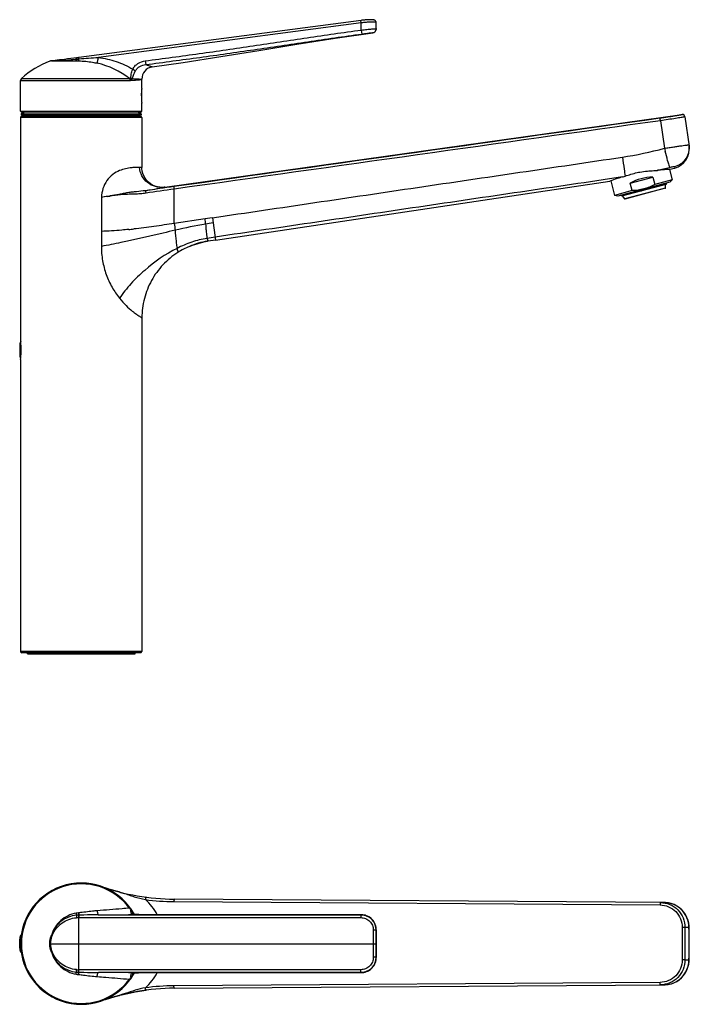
# Model space of a CAD drawing. Header units: millimetres. Extents: x 200 to 737, y 223 to 739.
# Tile 15 of 15: x 469 to 737, y 346 to 739. Entities that reach past the tile are written whole.
import ezdxf

# ---------------------------------------------------------------- set-up
doc = ezdxf.new("R2010")
doc.units = ezdxf.units.MM
doc.header["$LTSCALE"] = 65.395
doc.linetypes.add('CENTER', pattern=[0.6, 0.375, -0.075, 0.075, -0.075])
doc.layers.get('0').update_dxf_attribs({"linetype": 'CONTINUOUS'})
for name, color, linetype in [('ACHSEN', 7, 'CONTINUOUS'), ('FLAECHEN', 7, 'CONTINUOUS'), ('KOSMETISCHE-SKIZZEN', 7, 'CONTINUOUS')]:
    doc.layers.add(name, color=color, linetype=linetype)

msp = doc.modelspace()

# ---------------------------------------------------------------- linework, layer by layer
at = {"color": 9, "linetype": 'CONTINUOUS'}
for p, q in [((605.43, 738.16), (500.39, 724.33)), ((605.43, 738.16), (605.3, 739.13)), ((605.43, 735.3), (605.43, 738.16)), ((605.43, 735.3), (605.65, 733.69)), ((610.06, 734.25), (610.06, 734.23)), ((610.06, 734.25), (610.06, 734.23)), ((480.99, 722.86), (480.98, 722.85)), ((480.99, 722.86), (480.98, 722.85)), ((481.56, 722.92), (480.99, 722.86)), ((481.04, 722.86), (480.99, 722.86)), ((481.56, 722.92), (481.41, 722.9)), ((481.74, 722.93), (481.56, 722.92)), ((492.49, 723.74), (492.42, 724.26)), ((492.44, 722.93), (492.58, 722.93)), ((492.64, 723.76), (492.57, 724.28)), ((519.15, 722.96), (519.35, 721.48)), ((469.31, 715.14), (513.07, 715.14)), ((469.64, 715.88), (512.81, 715.88)), ((517.62, 708.98), (517.62, 710.05)), ((517.72, 706.53), (517.72, 711.43)), ((469.31, 702.88), (517.81, 702.88)), ((517.06, 701.6), (470.07, 701.6)), ((733.71, 701.5), (733.71, 701.46)), ((517.81, 700.28), (469.31, 700.28)), ((725.03, 699.03), (726.59, 687.98)), ((517.81, 680.36), (516.81, 680.36)), ((730.7, 680.59), (730.8, 680.11)), ((730.8, 680.11), (730.8, 680.11)), ((726.69, 673.61), (721.91, 672.33)), ((727.43, 673.81), (726.81, 673.64)), ((526.93, 672.44), (526.74, 672.4)), ((526.93, 672.44), (526.74, 672.4)), ((530.75, 657.96), (530.75, 671.68)), ((711.33, 669.49), (709.57, 669.02)), ((727.01, 672.11), (710.74, 667.75)), ((717.33, 671.1), (711.43, 669.52)), ((721.84, 672.31), (717.36, 671.11)), ((501.59, 668.35), (501.59, 648.77)), ((543.09, 659.79), (530.75, 657.96)), ((545.94, 660.21), (543.09, 659.79)), ((545.95, 660.21), (547.2, 651.29)), ((544.22, 650.88), (544.23, 650.85)), ((544.22, 650.88), (544.23, 650.85)), ((469.33, 610.57), (469.33, 604.09)), ((517.81, 486.78), (469.31, 486.78)), ((530.61, 386.74), (724.89, 385.38)), ((492.58, 382.24), (492.44, 382.22)), ((512.81, 384.11), (513.07, 384.3)), ((492.43, 380.3), (492.57, 380.3)), ((492.64, 381.31), (492.49, 381.3)), ((492.57, 380.3), (605.3, 380.3)), ((500.39, 381.42), (605.43, 381.42)), ((514.13, 381.53), (514.18, 381.53)), ((526.8, 381.49), (519.15, 381.49)), ((519.15, 381.49), (519.16, 381.49)), ((605.43, 381.47), (605.43, 381.42)), ((605.43, 381.47), (605.43, 381.47)), ((611.45, 375.39), (611.45, 375.39)), ((736.43, 376.34), (734.84, 376.35)), ((736.43, 376.34), (736.5, 376.49)), ((469.33, 373.14), (469.33, 370.31)), ((469.33, 369.49), (469.33, 366.66)), ((480.98, 369.9), (611.41, 369.9)), ((611.45, 364.4), (611.45, 364.4)), ((734.84, 363.44), (736.43, 363.45)), ((736.43, 363.45), (736.5, 363.31)), ((492.57, 359.49), (492.43, 359.49)), ((492.49, 358.49), (492.64, 358.49)), ((605.3, 359.49), (492.57, 359.49)), ((605.43, 358.38), (500.39, 358.38)), ((605.43, 358.33), (605.43, 358.38)), ((492.44, 357.58), (492.58, 357.56)), ((512.81, 355.69), (513.07, 355.49)), ((514.13, 358.27), (514.18, 358.27)), ((519.15, 358.31), (526.8, 358.31)), ((519.15, 358.31), (519.16, 358.31)), ((724.89, 354.41), (530.61, 353.05)), ((605.43, 358.33), (605.43, 358.33)), ((519.47, 351.3), (519.47, 351.3))]:
    msp.add_line(p, q, dxfattribs=at)
at = {"color": 7, "linetype": 'CONTINUOUS'}
for p, q in [((611.45, 735.86), (611.41, 738.34)), ((611.43, 735.58), (611.45, 735.84)), ((481.44, 722.94), (481.22, 722.91)), ((481.25, 722.92), (481.22, 722.91)), ((481.35, 722.93), (481.32, 722.92)), ((481.97, 722.99), (481.44, 722.94)), ((481.97, 722.99), (482.41, 723.04)), ((492.51, 724.28), (491.62, 724.16)), ((491.97, 724.21), (491.62, 724.16)), ((492.24, 724.24), (491.97, 724.21)), ((469.31, 702.88), (469.31, 715.14)), ((469.61, 702.58), (517.51, 702.58)), ((470.06, 700.98), (470.07, 701.08)), ((470.06, 700.98), (470.26, 700.78)), ((470.06, 700.98), (517.06, 700.98)), ((470.26, 701.28), (470.07, 701.08)), ((470.07, 701.08), (517.06, 701.08)), ((516.9, 701.28), (470.23, 701.28)), ((516.86, 701.28), (517.06, 701.08)), ((517.06, 700.98), (516.86, 700.78)), ((517.06, 700.98), (517.06, 701.08)), ((517.31, 700.78), (469.81, 700.78)), ((734.84, 700.61), (736.49, 688.9)), ((728.65, 679.57), (729.78, 675.35)), ((705.17, 674.94), (706.72, 669.17)), ((728.81, 674.39), (708.04, 668.82)), ((709.64, 668.94), (727.37, 673.69)), ((712.91, 674.06), (721.97, 676.49)), ((713.72, 671.05), (712.91, 674.06)), ((721.97, 676.49), (722.78, 673.48)), ((729.78, 675.35), (722.78, 673.48)), ((726.69, 673.61), (726.64, 673.8)), ((726.76, 673.84), (726.81, 673.64)), ((727.01, 672.11), (727.08, 673.61)), ((727.43, 673.81), (727.38, 674)), ((728.81, 674.39), (729.78, 675.35)), ((713.72, 671.05), (706.72, 669.17)), ((726.93, 672.02), (710.85, 667.71)), ((711.33, 669.49), (711.28, 669.69)), ((711.38, 669.72), (711.43, 669.52)), ((714.94, 670.67), (714.99, 670.48)), ((717.33, 671.1), (717.27, 671.29)), ((717.31, 671.3), (717.36, 671.11)), ((721.84, 672.31), (721.79, 672.51)), ((721.85, 672.52), (721.91, 672.33)), ((724, 672.89), (723.94, 673.08)), ((708.04, 668.82), (706.72, 669.17)), ((709.52, 669.01), (709.47, 669.2)), ((709.51, 669.22), (709.57, 669.02)), ((710.74, 667.75), (709.92, 669.01)), ((710.07, 669.36), (710.12, 669.17)), ((544.23, 650.85), (544.04, 650.82)), ((547.2, 651.29), (544.23, 650.85)), ((517.31, 486.28), (469.81, 486.28)), ((726.59, 386.34), (530.75, 387.71)), ((611.45, 375.39), (611.44, 375.78)), ((611.45, 364.4), (611.45, 375.39)), ((605.43, 358.33), (605.8, 358.34)), ((607.21, 358.6), (607.89, 358.86)), ((610.15, 360.63), (610.56, 361.23)), ((513.25, 355.73), (513.26, 355.75)), ((514.18, 358.27), (514.19, 358.27)), ((512.14, 350.01), (515.08, 350.6)), ((515.08, 350.6), (517.73, 351.05)), ((517.73, 351.05), (519.47, 351.3)), ((530.75, 352.09), (726.59, 353.46)), ((503.2, 347.56), (505.38, 348.25)), ((505.38, 348.25), (508.92, 349.24)), ((508.92, 349.24), (512.14, 350.01))]:
    msp.add_line(p, q, dxfattribs=at)
for points in [[(611.41, 738.34), (611.38, 738.54), (611.31, 738.74), (611.2, 738.92), (611.07, 739.07), (610.93, 739.18), (610.78, 739.25), (610.66, 739.3), (610.55, 739.34), (610.44, 739.36), (610.34, 739.38), (610.22, 739.39), (610.11, 739.4), (609.98, 739.41), (609.83, 739.42), (609.68, 739.42), (609.52, 739.43), (609.34, 739.43), (609.15, 739.43), (608.94, 739.42), (608.72, 739.42), (608.48, 739.41), (608.23, 739.4), (607.97, 739.38), (607.69, 739.37), (607.4, 739.34), (607.09, 739.32), (606.77, 739.29), (606.45, 739.26), (606.11, 739.22), (605.76, 739.18), (605.4, 739.14), (492.57, 724.28)], [(610.06, 734.23), (610.29, 734.27), (610.53, 734.36), (610.76, 734.5), (610.96, 734.66), (611.13, 734.86), (611.27, 735.08), (611.37, 735.32), (611.43, 735.58)], [(491.62, 724.16), (490.62, 724.03), (489.34, 723.87), (488.1, 723.71), (486.93, 723.57), (485.82, 723.43), (484.81, 723.31), (483.9, 723.2), (483.09, 723.11), (482.41, 723.04)], [(736.5, 376.49), (736.49, 376.88), (736.35, 378.09), (736.06, 379.28), (735.62, 380.42), (735.05, 381.51), (734.35, 382.52), (733.54, 383.44), (732.61, 384.25), (731.6, 384.95), (730.51, 385.5), (729.37, 385.92), (728.19, 386.2), (727, 386.33), (726.59, 386.34)], [(519.16, 381.49), (518.56, 381.49), (517.83, 381.49), (517.15, 381.49), (516.51, 381.5), (515.93, 381.5), (515.42, 381.51), (514.97, 381.51), (514.59, 381.52), (514.29, 381.53), (514.18, 381.53)], [(605.43, 381.47), (592.96, 381.47), (579.5, 381.47), (565.37, 381.48), (550.56, 381.48), (535.06, 381.49), (519.16, 381.49)], [(607.91, 380.93), (607.24, 381.19), (606.54, 381.36), (605.83, 381.46), (605.43, 381.47)], [(610.57, 378.55), (610.16, 379.15), (609.68, 379.7), (609.14, 380.18), (608.55, 380.59), (607.91, 380.93)], [(611.44, 375.78), (611.35, 376.51), (611.17, 377.22), (610.91, 377.91), (610.57, 378.55)], [(736.5, 363.31), (736.53, 365.1), (736.56, 367.49), (736.56, 369.87), (736.56, 372.26), (736.53, 374.65), (736.5, 376.49)], [(610.56, 361.23), (610.9, 361.87), (611.16, 362.55), (611.34, 363.26), (611.44, 363.99), (611.45, 364.41)], [(726.59, 353.46), (726.93, 353.46), (728.12, 353.59), (729.3, 353.85), (730.44, 354.26), (731.53, 354.81), (732.55, 355.5), (733.48, 356.3), (734.31, 357.22), (735.02, 358.22), (735.59, 359.31), (736.04, 360.45), (736.33, 361.64), (736.48, 362.85), (736.5, 363.31)], [(605.8, 358.34), (606.51, 358.43), (607.21, 358.6)], [(607.89, 358.86), (608.53, 359.19), (609.12, 359.6), (609.66, 360.08), (610.15, 360.63)], [(514.18, 358.27), (514.27, 358.27), (514.58, 358.28), (514.95, 358.28), (515.4, 358.29), (515.91, 358.3), (516.49, 358.3), (517.12, 358.31), (517.81, 358.31), (518.54, 358.31), (519.16, 358.31)], [(519.16, 358.31), (535.03, 358.31), (550.53, 358.32), (565.35, 358.32), (579.47, 358.32), (592.93, 358.33), (605.43, 358.33)]]:
    msp.add_lwpolyline(points, dxfattribs=at)
at = {"color": 9, "linetype": 'CONTINUOUS'}
for centre, radius, start, end in [((609.85, 735.83), 1.6, 277.6334, 340.0028), ((482.05, 722.15), 0.842, 95.8401, 111.8874), ((480.82, 757.61), 34.69, 271.52, 272.1712), ((482.67, 679.49), 43.45, 90.7214, 91.2231), ((483.18, 643.65), 79.3, 90.6401, 90.7653), ((480.38, 769.81), 46.89, 272.1444, 272.368), ((471.45, 943.82), 221.08, 275.2341, 275.4611), ((492.76, 690.4), 32.43, 51.7936, 77.2284), ((513.07, 716.61), 1.47, 269.9649, 276.7681), ((733.85, 700.47), 1, 7.9846, 98.0202), ((687.69, 832.24), 149.41, 278.5164, 285.0915), ((-174.55, 444.04), 933.57, 14.83181, 15.07868), ((688.31, 830.28), 155.23, 283.2398, 285.0414), ((898.79, -1943), 2641.45, 98.01226, 98.26233), ((430.21, 1184.09), 520.72, 279.8395, 280.6832), ((896.09, -1895.27), 2592.82, 98.10011, 98.35215), ((453.48, 978.48), 313.84, 279.3019, 279.4689), ((340.51, 643.54), 203.24, 3.9898, 4.5853), ((491.38, 866.58), 212.12, 275.7229, 276.2624), ((578.91, 433.92), 220.86, 98.2994, 99.1326), ((493.56, 369.9), 23.93, 36.4453, 323.5545), ((502.82, 369.82), 24.13, 28.9441, 47.272), ((531.25, 477.64), 90.9, 262.3798, 269.5956), ((503.99, 376.58), 11.6, 38.3552, 40.5152), ((504.79, 377.2), 10.59, 36.2315, 38.3748), ((495.53, 370.4), 22.2, 30.8278, 34.3259), ((492.69, 370.48), 10.82, 91.0578, 95.6837), ((492.42, 370.1), 10.2, 89.947, 94.4043), ((-139.93, 369.9), 632.59, 359.99969, 0.94221), ((494.15, 1962.55), 1581.14, 270.22634, 270.7242), ((515.55, 426.64), 45.13, 268.1925, 268.742), ((495.55, 370.42), 22.17, 30.0752, 30.8274), ((605.43, 375.52), 5.95, 89.7816, 90.031), ((605.43, 375.51), 5.96, 87.7856, 89.7812), ((605.42, 375.45), 6.01, 69.9042, 87.7267), ((605.4, 375.44), 6.03, 27.3979, 69.788), ((605.4, 375.43), 5.99, 31.7511, 67.0193), ((605.34, 375.4), 6.11, 359.9469, 2.889), ((4326.06, 369.9), 3592.36, 179.89684, 180.10316), ((4320.01, 369.9), 3585.17, 179.89684, 180.10316), ((726.39, 376.31), 10.03, 0.2002, 1.0148), ((386.36, 369.9), 350.13, 358.9454, 1.0546), ((491.19, 394.54), 23.01, 245.755, 246.6396), ((491.18, 345.27), 23.01, 113.3598, 114.2448), ((-139.93, 369.9), 632.59, 359.05779, 0.00031), ((605.34, 364.4), 6.11, 356.5922, 0.0528), ((726.4, 363.49), 10.03, 358.9857, 359.8004), ((492.69, 369.31), 10.81, 264.3157, 268.9447), ((492.41, 369.69), 10.2, 265.6017, 270.06), ((492.89, -1373.96), 1732.36, 89.29752, 89.75192), ((605.42, 364.35), 6.02, 272.3493, 290.728), ((605.4, 364.36), 6.04, 290.8464, 332.2736), ((605.4, 364.36), 5.99, 292.9903, 328.2361), ((504.05, 363.18), 11.53, 319.473, 321.5817), ((504.68, 362.67), 10.72, 321.5833, 323.7704), ((501.69, 364.08), 14.26, 324.2601, 325.02), ((495.53, 369.39), 22.19, 325.6747, 329.1907), ((515.2, 325.36), 32.93, 91.518, 91.8652), ((515.66, 308.49), 49.8, 91.2634, 91.5313), ((517.06, 356.74), 3.05, 149.7373, 152.0159), ((495.53, 369.4), 22.2, 329.1904, 329.9448), ((502.82, 369.98), 24.13, 312.7273, 331.0566), ((605.43, 364.28), 5.95, 269.969, 270.2764), ((605.43, 364.29), 5.96, 270.2769, 272.2854), ((531.25, 262.15), 90.9, 90.4044, 97.6202)]:
    msp.add_arc(centre, radius, start, end, dxfattribs=at)
at = {"color": 7, "linetype": 'CONTINUOUS'}
for centre, radius, start, end in [((481.33, 721.93), 0.99, 96.0968, 110.6394), ((522.56, 715.85), 4.75, 97.5912, 182.8231), ((470.31, 715.14), 1, 132.5685, 180), ((516.11, 715.53), 1.7, 0, 2.8231), ((469.61, 702.88), 0.3, 180, 270), ((470.23, 701.48), 0.2, 141.5514, 270), ((493.56, 682.95), 30, 139.1254, 141.5514), ((493.56, 682.95), 30, 38.4486, 40.9052), ((516.9, 701.48), 0.2, 270, 38.4486), ((517.51, 702.88), 0.3, 270, 360), ((733.85, 700.51), 1, 8, 98), ((469.81, 700.28), 0.5, 90, 180), ((517.31, 700.28), 0.5, 0, 90), ((728.56, 687.79), 8, 286.2224, 8), ((734.25, 578.74), 100.98, 95.3282, 95.9009), ((734.89, 571.85), 107.9, 94.5434, 95.3288), ((735.44, 565.14), 114.63, 94.4175, 94.5516), ((736.22, 554.71), 125.08, 93.3224, 94.4044), ((726.68, 618.47), 60.46, 108.3157, 111.1441), ((725.99, 620.48), 58.33, 108.0754, 108.2931), ((725.86, 620.88), 57.91, 106.0837, 108.0765), ((721.66, 672.26), 0.195, 9.1765, 15.0005), ((726.91, 672.12), 0.1, 285, 357.0956), ((709.62, 669.04), 0.101, 195.0039, 197.7687), ((709.62, 669.04), 0.103, 197.7852, 206.1619), ((709.66, 669.05), 0.1, 195, 285), ((710.82, 667.81), 0.1, 212.9044, 285), ((548.87, 620.04), 31.16, 98.9183, 112.872), ((548.81, 620.17), 31.01, 112.8702, 122.4523), ((471.96, 609.13), 3, 151.3146, 180), ((471.96, 605.53), 3, 180, 208.6854), ((469.81, 486.78), 0.5, 180, 270), ((517.31, 486.78), 0.5, 270, 360), ((493.56, 369.9), 24.25, 28.6361, 331.3691), ((531.38, 477.71), 90, 250.6693, 269.6), ((505.48, 378.57), 9.45, 27.4538, 30.2561), ((605.35, 375.39), 6.06, 0.0567, 31.7766), ((469.77, 372.9), 0.5, 111.7097, 151.3146), ((469.77, 366.9), 0.5, 208.6854, 248.2903), ((605.35, 364.4), 6.06, 328.2114, 359.943), ((531.38, 262.09), 90, 90.4, 109.3307), ((531.64, 261.36), 90.77, 108.2559, 109.3293)]:
    msp.add_arc(centre, radius, start, end, dxfattribs=at)
msp.add_ellipse((719.08, 669.15), major_axis=(11.53, 3.09), ratio=0.57735, start_param=1.16697, end_param=1.974622, dxfattribs=at)
at = {"color": 9, "linetype": 'CONTINUOUS'}
for points, knots in [([(611.24, 738.4), (611.13, 738.42), (610.88, 738.44), (610.17, 738.46), (608.99, 738.44), (607.31, 738.35), (606.08, 738.23), (605.43, 738.16)], [0, 0, 0, 0, 0.054007, 0.133902, 0.362842, 0.662536, 1, 1, 1, 1]), ([(611.41, 738.33), (611.41, 738.35), (611.33, 738.38), (611.28, 738.39), (611.24, 738.4)], [0, 0, 0, 0, 0.30353, 1, 1, 1, 1]), ([(519.15, 722.96), (526.35, 723.9), (540.75, 725.83), (562.31, 728.96), (583.86, 732.22), (598.23, 734.31), (605.43, 735.3)], [0, 0, 0, 0, 0.25, 0.5, 0.75, 1, 1, 1, 1]), ([(519.35, 721.48), (526.55, 722.43), (540.95, 724.33), (562.52, 727.41), (584.07, 730.63), (598.45, 732.71), (605.65, 733.69)], [0, 0, 0, 0, 0.250003, 0.5, 0.749999, 1, 1, 1, 1]), ([(605.43, 735.3), (605.82, 735.34), (606.59, 735.42), (607.71, 735.53), (608.73, 735.62), (609.52, 735.7), (610.07, 735.75), (610.42, 735.78), (610.72, 735.8), (610.98, 735.83), (611.15, 735.84), (611.27, 735.85), (611.33, 735.85), (611.38, 735.86), (611.42, 735.86), (611.43, 735.86), (611.45, 735.86), (611.45, 735.86)], [0, 0, 0, 0, 0.195582, 0.383586, 0.556695, 0.70825, 0.774075, 0.832412, 0.88272, 0.924513, 0.957387, 0.970384, 0.98105, 0.989359, 0.995294, 0.99884, 1, 1, 1, 1]), ([(605.65, 733.69), (605.93, 733.73), (606.5, 733.81), (607.32, 733.92), (608.07, 734.01), (608.65, 734.09), (609.05, 734.14), (609.31, 734.17), (609.53, 734.19), (609.72, 734.21), (609.86, 734.23), (609.96, 734.24), (610.01, 734.24), (610.04, 734.25), (610.05, 734.25), (610.06, 734.25), (610.06, 734.25)], [0, 0, 0, 0, 0.195939, 0.384177, 0.557383, 0.708912, 0.774677, 0.832934, 0.883147, 0.924839, 0.957605, 0.981167, 0.989433, 0.995331, 0.998847, 1, 1, 1, 1]), ([(482.29, 722.94), (483.54, 722.96), (486.61, 722.95), (489.68, 722.95), (491.5, 722.94)], [0, 0, 0, 0, 0.40533, 1, 1, 1, 1]), ([(482.32, 722.95), (483.6, 723.01), (486.7, 723.22), (489.8, 723.49), (491.62, 723.66)], [0, 0, 0, 0, 0.412773, 1, 1, 1, 1]), ([(491.5, 722.94), (491.55, 723.03), (491.6, 723.27), (491.62, 723.51), (491.62, 723.66)], [0, 0, 0, 0, 0.403478, 1, 1, 1, 1]), ([(491.62, 723.66), (491.61, 723.73), (491.61, 723.85), (491.6, 724.01), (491.61, 724.09), (491.61, 724.16), (491.62, 724.16)], [0, 0, 0, 0, 0.407548, 0.722432, 0.922334, 1, 1, 1, 1]), ([(492.44, 722.93), (492.47, 723.04), (492.5, 723.31), (492.5, 723.58), (492.49, 723.74)], [0, 0, 0, 0, 0.396708, 1, 1, 1, 1]), ([(492.58, 722.93), (492.61, 723.04), (492.64, 723.32), (492.64, 723.59), (492.64, 723.76)], [0, 0, 0, 0, 0.396624, 1, 1, 1, 1]), ([(492.58, 722.93), (494.43, 722.92), (496.9, 722.65), (499.32, 722.16), (499.92, 722.02)], [0, 0, 0, 0, 0.749268, 1, 1, 1, 1]), ([(499.92, 722.02), (499.97, 722.14), (500.06, 722.44), (500.23, 723.21), (500.33, 723.86), (500.39, 724.33)], [0, 0, 0, 0, 0.161766, 0.396151, 1, 1, 1, 1]), ([(500.39, 724.33), (502.81, 724.03), (507.59, 722.95), (512.05, 720.87), (514.13, 719.61)], [0, 0, 0, 0, 0.500045, 1, 1, 1, 1]), ([(514.13, 719.61), (514.36, 720.08), (514.97, 720.95), (516.59, 722.28), (518.12, 722.82), (519.15, 722.96)], [0, 0, 0, 0, 0.250536, 0.501248, 1, 1, 1, 1]), ([(515.26, 719.04), (515.45, 719.4), (515.97, 720.07), (517.31, 721.04), (518.53, 721.4), (519.35, 721.48)], [0, 0, 0, 0, 0.251045, 0.501726, 1, 1, 1, 1]), ([(519.35, 721.48), (519.73, 721.36), (520.25, 721.19), (520.9, 720.95), (521.26, 720.82), (521.54, 720.71), (521.73, 720.64), (521.83, 720.6), (521.88, 720.57), (521.91, 720.57), (521.93, 720.56), (521.93, 720.56)], [0, 0, 0, 0, 0.435938, 0.608176, 0.749277, 0.859037, 0.937377, 0.96478, 0.984348, 0.996086, 1, 1, 1, 1]), ([(513.33, 715.94), (513.36, 716.05), (513.4, 716.31), (513.43, 716.71), (513.47, 717.15), (513.55, 717.79), (513.74, 718.63), (513.98, 719.29), (514.13, 719.61)], [0, 0, 0, 0, 0.093452, 0.201273, 0.318876, 0.444276, 0.713833, 1, 1, 1, 1]), ([(513.86, 715.87), (513.97, 716.07), (514.16, 716.53), (514.46, 717.29), (514.82, 718.15), (515.1, 718.74), (515.26, 719.04)], [0, 0, 0, 0, 0.197406, 0.434419, 0.705405, 1, 1, 1, 1]), ([(514.13, 719.61), (514.24, 719.56), (514.62, 719.37), (515, 719.18), (515.26, 719.04)], [0, 0, 0, 0, 0.292616, 1, 1, 1, 1]), ([(512.81, 715.88), (512.86, 715.87), (513.03, 715.86), (513.21, 715.89), (513.33, 715.94)], [0, 0, 0, 0, 0.257095, 1, 1, 1, 1]), ([(512.81, 715.88), (512.85, 715.83), (513.01, 715.61), (513.07, 715.34), (513.07, 715.14)], [0, 0, 0, 0, 0.240106, 1, 1, 1, 1]), ([(513.33, 715.94), (513.34, 715.88), (513.38, 715.62), (513.33, 715.34), (513.25, 715.15)], [0, 0, 0, 0, 0.230785, 1, 1, 1, 1]), ([(513.25, 715.15), (513.32, 715.17), (513.62, 715.32), (513.78, 715.64), (513.86, 715.87)], [0, 0, 0, 0, 0.23588, 1, 1, 1, 1]), ([(513.25, 715.15), (513.59, 715.18), (514.25, 715.23), (515.16, 715.3), (515.95, 715.37), (516.52, 715.42), (516.9, 715.45), (517.14, 715.47), (517.34, 715.49), (517.51, 715.5), (517.64, 715.52), (517.72, 715.52), (517.77, 715.53), (517.79, 715.53), (517.8, 715.53), (517.81, 715.53), (517.81, 715.53)], [0, 0, 0, 0, 0.228237, 0.42905, 0.601172, 0.743519, 0.803238, 0.855188, 0.899289, 0.935467, 0.963665, 0.983838, 0.990904, 0.995954, 0.998986, 1, 1, 1, 1]), ([(513.86, 715.87), (513.82, 715.87), (513.65, 715.91), (513.47, 715.93), (513.33, 715.94)], [0, 0, 0, 0, 0.22366, 1, 1, 1, 1]), ([(513.86, 715.87), (514.17, 715.85), (514.74, 715.82), (515.54, 715.78), (516.22, 715.73), (516.71, 715.7), (517.04, 715.67), (517.24, 715.66), (517.41, 715.65), (517.55, 715.64), (517.66, 715.63), (517.73, 715.62), (517.77, 715.62), (517.8, 715.62), (517.8, 715.62), (517.81, 715.61), (517.81, 715.62)], [0, 0, 0, 0, 0.232013, 0.434715, 0.607056, 0.748425, 0.80738, 0.858489, 0.901735, 0.937115, 0.96463, 0.984282, 0.99116, 0.996072, 0.999019, 1, 1, 1, 1]), ([(733.71, 701.46), (733.71, 701.45), (733.69, 701.45), (733.67, 701.44), (733.61, 701.42), (733.5, 701.4), (733.31, 701.36), (733.02, 701.3), (732.65, 701.24), (732.21, 701.16), (731.7, 701.07), (730.89, 700.93), (729.74, 700.74), (728.24, 700.51), (726.6, 700.26), (725.47, 700.1), (724.89, 700.02)], [0, 0, 0, 0, 0.001376, 0.00505, 0.011087, 0.019487, 0.043325, 0.076348, 0.118237, 0.168605, 0.22696, 0.292756, 0.444089, 0.616867, 0.804533, 1, 1, 1, 1]), ([(725.03, 699.03), (725.02, 699.15), (724.98, 699.38), (724.94, 699.69), (724.9, 699.89), (724.9, 699.99), (724.89, 700.02)], [0, 0, 0, 0, 0.37514, 0.696401, 0.914981, 1, 1, 1, 1]), ([(734.57, 700.54), (734.15, 700.45), (732.99, 700.25), (729.82, 699.72), (727.06, 699.31), (725.03, 699.03)], [0, 0, 0, 0, 0.134281, 0.363676, 1, 1, 1, 1]), ([(734.84, 700.61), (734.84, 700.6), (734.81, 700.6), (734.77, 700.58), (734.68, 700.56), (734.61, 700.55), (734.57, 700.54)], [0, 0, 0, 0, 0.067469, 0.255965, 0.566986, 1, 1, 1, 1]), ([(726.59, 687.98), (727.23, 688.08), (728.48, 688.29), (730.3, 688.57), (731.97, 688.82), (733.44, 689.03), (734.52, 689.17), (735.23, 689.25), (735.64, 689.3), (735.96, 689.33), (736.21, 689.35), (736.33, 689.34), (736.42, 689.34), (736.43, 689.32)], [0, 0, 0, 0, 0.195303, 0.382942, 0.555654, 0.706965, 0.831058, 0.881382, 0.923237, 0.956237, 0.980092, 0.99462, 1, 1, 1, 1]), ([(736.43, 689.32), (736.56, 688.39), (736.48, 686.46), (735.35, 683.8), (733.36, 681.7), (731.61, 680.85), (730.7, 680.59)], [0, 0, 0, 0, 0.249109, 0.49867, 0.748988, 1, 1, 1, 1]), ([(545.94, 660.21), (559.6, 662.23), (586.91, 666.27), (627.88, 672.35), (668.85, 678.4), (696.16, 682.42), (709.81, 684.47)], [0, 0, 0, 0, 0.25, 0.5, 0.75, 1, 1, 1, 1]), ([(709.81, 684.47), (710.05, 682.88), (710.42, 680.35), (710.8, 677.81), (710.92, 676.86)], [0, 0, 0, 0, 0.626856, 1, 1, 1, 1]), ([(727.92, 683.02), (728.07, 682.44), (728.3, 681.56), (728.53, 680.68), (728.6, 680.37)], [0, 0, 0, 0, 0.652794, 1, 1, 1, 1]), ([(516.81, 680.36), (516.38, 680.37), (515.35, 680.33), (512.68, 680.17), (509.42, 679.49), (506.03, 677.63), (503.68, 675.16), (502.03, 671.96), (501.7, 669.56), (501.59, 668.35)], [0, 0, 0, 0, 0.059615, 0.142177, 0.369764, 0.512088, 0.668716, 0.832967, 1, 1, 1, 1]), ([(526.74, 672.4), (525.57, 672.24), (523.14, 672.41), (519.94, 674.1), (517.63, 676.88), (516.92, 679.2), (516.81, 680.36)], [0, 0, 0, 0, 0.250747, 0.501068, 0.750941, 1, 1, 1, 1]), ([(728.6, 680.37), (728.87, 680.45), (729.37, 680.56), (730.01, 680.66), (730.43, 680.68), (730.64, 680.65), (730.7, 680.61), (730.7, 680.59)], [0, 0, 0, 0, 0.391156, 0.708642, 0.912778, 0.969077, 1, 1, 1, 1]), ([(709.82, 676.52), (696.26, 674.48), (669.12, 670.51), (628.42, 664.51), (587.73, 658.47), (560.6, 654.47), (547.03, 652.47)], [0, 0, 0, 0, 0.25, 0.499999, 0.75, 1, 1, 1, 1]), ([(519.47, 670.05), (518.71, 669.94), (517.2, 669.77), (514.92, 669.65), (512.65, 669.6), (509.66, 669.46), (505.97, 669.01), (503.04, 668.58), (501.59, 668.35)], [0, 0, 0, 0, 0.12736, 0.254197, 0.380435, 0.505984, 0.754758, 1, 1, 1, 1]), ([(519.2, 671.04), (518.01, 670.86), (516.22, 670.7), (513.85, 670.48), (512.1, 670.23), (510.36, 669.89), (508.04, 669.42), (506.28, 669.12), (505.11, 668.92)], [0, 0, 0, 0, 0.252918, 0.376915, 0.500383, 0.624643, 0.749835, 1, 1, 1, 1]), ([(519.47, 670.05), (519.45, 670.17), (519.41, 670.4), (519.34, 670.72), (519.28, 670.9), (519.23, 671.03), (519.19, 671.04)], [0, 0, 0, 0, 0.366505, 0.683046, 0.902518, 1, 1, 1, 1]), ([(530.75, 671.68), (530.74, 671.8), (530.7, 672.03), (530.66, 672.34), (530.63, 672.54), (530.62, 672.64), (530.61, 672.67)], [0, 0, 0, 0, 0.374546, 0.695485, 0.914238, 1, 1, 1, 1]), ([(530.75, 657.96), (528.05, 657.52), (522.64, 656.72), (517.22, 656.03), (514.52, 655.73)], [0, 0, 0, 0, 0.502163, 1, 1, 1, 1]), ([(512.53, 655.52), (511.61, 655.43), (507.97, 655.09), (504.32, 654.87), (501.59, 654.77)], [0, 0, 0, 0, 0.253248, 1, 1, 1, 1]), ([(531.06, 655.23), (529.46, 654.85), (523.14, 653.36), (516.81, 651.88), (512.05, 650.86)], [0, 0, 0, 0, 0.251884, 1, 1, 1, 1]), ([(512.05, 650.86), (511.17, 650.67), (507.7, 649.93), (504.21, 649.23), (501.59, 648.77)], [0, 0, 0, 0, 0.252967, 1, 1, 1, 1]), ([(543.86, 651.98), (543.89, 651.84), (543.98, 651.46), (544.12, 651.1), (544.22, 650.88)], [0, 0, 0, 0, 0.382378, 1, 1, 1, 1]), ([(501.59, 648.77), (501.59, 646.86), (501.92, 643.03), (503.39, 637.51), (505.7, 632.43), (507.76, 629.39), (508.87, 628)], [0, 0, 0, 0, 0.256143, 0.510978, 0.761385, 1, 1, 1, 1]), ([(531.84, 647.97), (527.19, 645.64), (520.72, 641.14), (513.39, 633.99), (510.22, 630.06), (508.87, 628)], [0, 0, 0, 0, 0.509169, 0.758782, 1, 1, 1, 1]), ([(531.84, 647.97), (531.89, 647.7), (531.98, 647.28), (532.12, 646.76), (532.2, 646.52), (532.2, 646.36), (532.17, 646.34)], [0, 0, 0, 0, 0.493207, 0.779409, 0.931921, 1, 1, 1, 1]), ([(508.87, 628), (509.69, 626.98), (511.3, 625.17), (513.11, 623.56), (513.97, 622.86)], [0, 0, 0, 0, 0.540916, 1, 1, 1, 1]), ([(513.97, 622.86), (514.25, 622.64), (514.78, 622.23), (515.54, 621.67), (516.2, 621.22), (516.75, 620.85), (517.15, 620.6), (517.4, 620.44), (517.55, 620.35), (517.65, 620.28), (517.74, 620.23), (517.78, 620.22), (517.81, 620.18), (517.81, 620.19)], [0, 0, 0, 0, 0.227972, 0.428855, 0.601136, 0.743674, 0.855486, 0.899644, 0.935851, 0.964035, 0.984149, 0.996148, 1, 1, 1, 1]), ([(501.59, 392.78), (503.04, 392.28), (505.22, 391.57), (508.16, 390.74), (510.36, 390.12), (512.54, 389.42), (515.44, 388.42), (517.68, 387.81), (519.2, 387.54)], [0, 0, 0, 0, 0.249803, 0.374402, 0.498633, 0.623182, 0.748736, 1, 1, 1, 1]), ([(519.47, 388.5), (519.44, 388.5), (519.38, 388.38), (519.32, 388.21), (519.25, 387.9), (519.21, 387.67), (519.2, 387.54)], [0, 0, 0, 0, 0.091461, 0.307042, 0.625541, 1, 1, 1, 1]), ([(530.75, 387.71), (530.72, 387.71), (530.68, 387.58), (530.65, 387.41), (530.62, 387.09), (530.61, 386.87), (530.61, 386.74)], [0, 0, 0, 0, 0.090776, 0.305736, 0.624159, 1, 1, 1, 1]), ([(725.03, 386.35), (725, 386.35), (724.96, 386.22), (724.93, 386.05), (724.9, 385.74), (724.89, 385.51), (724.89, 385.38)], [0, 0, 0, 0, 0.090786, 0.305851, 0.624329, 1, 1, 1, 1]), ([(725.03, 386.35), (726.32, 386.34), (728.91, 385.81), (732.17, 383.58), (734.34, 380.26), (734.84, 377.65), (734.84, 376.35)], [0, 0, 0, 0, 0.248997, 0.498386, 0.748718, 1, 1, 1, 1]), ([(736.43, 376.49), (736.4, 377.77), (735.86, 380.35), (733.67, 383.61), (730.43, 385.8), (727.86, 386.33), (726.59, 386.34)], [0, 0, 0, 0, 0.251402, 0.502166, 0.751654, 1, 1, 1, 1]), ([(491.5, 382.09), (490.39, 381.88), (488.21, 381.18), (485.34, 379.28), (483.09, 376.69), (482.09, 374.63), (481.74, 373.55)], [0, 0, 0, 0, 0.250089, 0.500089, 0.750048, 1, 1, 1, 1]), ([(491.5, 382.09), (491.52, 382), (491.57, 381.73), (491.61, 381.45), (491.62, 381.25)], [0, 0, 0, 0, 0.303281, 1, 1, 1, 1]), ([(492.44, 382.22), (492.46, 382.04), (492.49, 381.74), (492.5, 381.43), (492.49, 381.3)], [0, 0, 0, 0, 0.58151, 1, 1, 1, 1]), ([(499.92, 383.05), (499.32, 383), (496.86, 382.77), (494.42, 382.43), (492.58, 382.24)], [0, 0, 0, 0, 0.247344, 1, 1, 1, 1]), ([(492.58, 382.24), (492.6, 382.06), (492.63, 381.75), (492.64, 381.44), (492.64, 381.31)], [0, 0, 0, 0, 0.582635, 1, 1, 1, 1]), ([(512.81, 384.11), (511.83, 384.03), (507.53, 383.66), (503.24, 383.29), (499.92, 383.05)], [0, 0, 0, 0, 0.22876, 1, 1, 1, 1]), ([(499.92, 383.05), (499.96, 382.83), (500.03, 382.44), (500.15, 381.93), (500.25, 381.61), (500.33, 381.46), (500.37, 381.42), (500.39, 381.42)], [0, 0, 0, 0, 0.387015, 0.696613, 0.903706, 0.964762, 1, 1, 1, 1]), ([(514.01, 381.55), (513.95, 381.56), (513.83, 381.61), (513.63, 381.81), (513.48, 382.2), (513.41, 382.78), (513.38, 383.22), (513.33, 383.46)], [0, 0, 0, 0, 0.088376, 0.176822, 0.383726, 0.653714, 1, 1, 1, 1]), ([(514.33, 381.7), (514.29, 381.79), (514.11, 382.18), (513.97, 382.6), (513.86, 382.92)], [0, 0, 0, 0, 0.225724, 1, 1, 1, 1]), ([(724.89, 385.38), (726.04, 385.38), (728.38, 384.89), (731.31, 382.88), (733.26, 379.89), (733.71, 377.53), (733.71, 376.37)], [0, 0, 0, 0, 0.248999, 0.49837, 0.748695, 1, 1, 1, 1]), ([(491.62, 381.25), (490.53, 381.14), (488.36, 380.62), (485.45, 378.98), (483.12, 376.59), (482.09, 374.6), (481.74, 373.55)], [0, 0, 0, 0, 0.249685, 0.499599, 0.749753, 1, 1, 1, 1]), ([(482.06, 373.41), (482.47, 374.36), (483.55, 376.15), (485.82, 378.29), (488.58, 379.75), (490.61, 380.19), (491.63, 380.27)], [0, 0, 0, 0, 0.250796, 0.501052, 0.750743, 1, 1, 1, 1]), ([(491.62, 381.25), (491.6, 381.12), (491.6, 380.79), (491.62, 380.46), (491.63, 380.27)], [0, 0, 0, 0, 0.424792, 1, 1, 1, 1]), ([(492.49, 381.3), (492.46, 381.17), (492.43, 380.83), (492.42, 380.5), (492.43, 380.3)], [0, 0, 0, 0, 0.420755, 1, 1, 1, 1]), ([(492.64, 381.31), (492.6, 381.17), (492.58, 380.83), (492.57, 380.5), (492.57, 380.3)], [0, 0, 0, 0, 0.419956, 1, 1, 1, 1]), ([(500.39, 381.42), (498.45, 381.42), (495.87, 381.37), (493.28, 381.32), (492.64, 381.31)], [0, 0, 0, 0, 0.750307, 1, 1, 1, 1]), ([(519.15, 381.49), (518.71, 381.49), (517.18, 381.49), (515.65, 381.5), (514.56, 381.52)], [0, 0, 0, 0, 0.288429, 1, 1, 1, 1]), ([(605.43, 381.47), (600.32, 381.47), (579.89, 381.47), (559.46, 381.48), (544.14, 381.48)], [0, 0, 0, 0, 0.250134, 1, 1, 1, 1]), ([(605.43, 381.42), (605.41, 381.42), (605.39, 381.38), (605.37, 381.32), (605.35, 381.21), (605.32, 381), (605.3, 380.7), (605.3, 380.44), (605.3, 380.3)], [0, 0, 0, 0, 0.032542, 0.096248, 0.192818, 0.318766, 0.637841, 1, 1, 1, 1]), ([(605.3, 380.3), (605.95, 380.3), (607.25, 380.05), (608.91, 378.95), (610.02, 377.29), (610.29, 375.98), (610.29, 375.34)], [0, 0, 0, 0, 0.249175, 0.499389, 0.749806, 1, 1, 1, 1]), ([(611.41, 375.4), (611.4, 375.39), (611.36, 375.38), (611.3, 375.37), (611.19, 375.36), (611.05, 375.35), (610.88, 375.34), (610.63, 375.34), (610.42, 375.33), (610.29, 375.34)], [0, 0, 0, 0, 0.025721, 0.087253, 0.18359, 0.310446, 0.462531, 0.633332, 1, 1, 1, 1]), ([(734.84, 376.35), (734.71, 376.37), (734.33, 376.36), (733.96, 376.37), (733.71, 376.37)], [0, 0, 0, 0, 0.343921, 1, 1, 1, 1]), ([(480.98, 369.9), (480.98, 370.21), (481.04, 371.46), (481.37, 372.69), (481.74, 373.55)], [0, 0, 0, 0, 0.250696, 1, 1, 1, 1]), ([(481.33, 369.9), (481.33, 370.2), (481.39, 371.4), (481.71, 372.58), (482.06, 373.41)], [0, 0, 0, 0, 0.250688, 1, 1, 1, 1]), ([(481.74, 366.25), (481.37, 367.1), (481.04, 368.34), (480.98, 369.59), (480.98, 369.9)], [0, 0, 0, 0, 0.749268, 1, 1, 1, 1]), ([(482.06, 366.39), (481.71, 367.21), (481.39, 368.4), (481.33, 369.6), (481.33, 369.9)], [0, 0, 0, 0, 0.74927, 1, 1, 1, 1]), ([(481.74, 366.25), (482.09, 365.2), (483.12, 363.21), (485.45, 360.82), (488.36, 359.17), (490.53, 358.65), (491.62, 358.55)], [0, 0, 0, 0, 0.250246, 0.5004, 0.750315, 1, 1, 1, 1]), ([(481.74, 366.25), (482.09, 365.17), (483.09, 363.1), (485.34, 360.52), (488.21, 358.62), (490.39, 357.92), (491.5, 357.71)], [0, 0, 0, 0, 0.249951, 0.49991, 0.749911, 1, 1, 1, 1]), ([(491.63, 359.52), (490.61, 359.6), (488.58, 360.05), (485.82, 361.51), (483.55, 363.65), (482.47, 365.44), (482.06, 366.39)], [0, 0, 0, 0, 0.249359, 0.499077, 0.749292, 1, 1, 1, 1]), ([(610.29, 364.46), (610.29, 363.81), (610.02, 362.5), (608.91, 360.85), (607.25, 359.75), (605.95, 359.49), (605.3, 359.49)], [0, 0, 0, 0, 0.250216, 0.500676, 0.750842, 1, 1, 1, 1]), ([(611.41, 364.4), (611.4, 364.41), (611.36, 364.41), (611.3, 364.43), (611.19, 364.44), (611.05, 364.45), (610.88, 364.45), (610.63, 364.46), (610.42, 364.46), (610.29, 364.46)], [0, 0, 0, 0, 0.025711, 0.08724, 0.183577, 0.310435, 0.462522, 0.633326, 1, 1, 1, 1]), ([(733.71, 363.43), (733.71, 362.26), (733.26, 359.91), (731.31, 356.92), (728.38, 354.9), (726.04, 354.42), (724.89, 354.41)], [0, 0, 0, 0, 0.25151, 0.50193, 0.751182, 1, 1, 1, 1]), ([(734.84, 363.44), (734.84, 362.15), (734.34, 359.54), (732.17, 356.22), (728.91, 353.99), (726.32, 353.45), (725.03, 353.44)], [0, 0, 0, 0, 0.251487, 0.501913, 0.751183, 1, 1, 1, 1]), ([(726.59, 353.46), (727.86, 353.46), (730.43, 353.99), (733.67, 356.19), (735.86, 359.45), (736.4, 362.03), (736.43, 363.31)], [0, 0, 0, 0, 0.248375, 0.497919, 0.748637, 1, 1, 1, 1]), ([(734.84, 363.44), (734.71, 363.43), (734.33, 363.44), (733.96, 363.43), (733.71, 363.43)], [0, 0, 0, 0, 0.343922, 1, 1, 1, 1]), ([(491.5, 357.71), (491.52, 357.79), (491.57, 358.07), (491.61, 358.35), (491.62, 358.55)], [0, 0, 0, 0, 0.303281, 1, 1, 1, 1]), ([(491.62, 358.55), (491.6, 358.68), (491.6, 359.01), (491.62, 359.34), (491.63, 359.52)], [0, 0, 0, 0, 0.424791, 1, 1, 1, 1]), ([(492.49, 358.49), (492.46, 358.63), (492.43, 358.97), (492.42, 359.3), (492.43, 359.49)], [0, 0, 0, 0, 0.420755, 1, 1, 1, 1]), ([(492.44, 357.58), (492.46, 357.75), (492.49, 358.06), (492.5, 358.37), (492.49, 358.49)], [0, 0, 0, 0, 0.581505, 1, 1, 1, 1]), ([(492.64, 358.49), (492.6, 358.63), (492.57, 358.96), (492.57, 359.3), (492.57, 359.49)], [0, 0, 0, 0, 0.419965, 1, 1, 1, 1]), ([(492.58, 357.56), (492.6, 357.74), (492.63, 358.05), (492.64, 358.36), (492.64, 358.49)], [0, 0, 0, 0, 0.582612, 1, 1, 1, 1]), ([(492.64, 358.49), (493.28, 358.48), (495.87, 358.43), (498.45, 358.38), (500.39, 358.38)], [0, 0, 0, 0, 0.249693, 1, 1, 1, 1]), ([(499.92, 356.75), (499.96, 356.97), (500.03, 357.36), (500.15, 357.86), (500.25, 358.18), (500.33, 358.33), (500.37, 358.38), (500.39, 358.38)], [0, 0, 0, 0, 0.387018, 0.696618, 0.903711, 0.964766, 1, 1, 1, 1]), ([(605.43, 358.38), (605.41, 358.38), (605.39, 358.42), (605.37, 358.48), (605.35, 358.59), (605.32, 358.79), (605.3, 359.1), (605.3, 359.36), (605.3, 359.49)], [0, 0, 0, 0, 0.032542, 0.096249, 0.192819, 0.318766, 0.637842, 1, 1, 1, 1]), ([(492.58, 357.56), (493.2, 357.5), (495.64, 357.21), (498.09, 356.89), (499.92, 356.75)], [0, 0, 0, 0, 0.252143, 1, 1, 1, 1]), ([(499.92, 356.75), (501.08, 356.67), (505.37, 356.33), (509.67, 355.95), (512.81, 355.69)], [0, 0, 0, 0, 0.268254, 1, 1, 1, 1]), ([(513.33, 356.34), (513.35, 356.23), (513.38, 356.02), (513.3, 355.81), (513.25, 355.73)], [0, 0, 0, 0, 0.53078, 1, 1, 1, 1]), ([(513.33, 356.34), (513.38, 356.6), (513.42, 357.06), (513.49, 357.67), (513.67, 358.07), (513.92, 358.24), (514.06, 358.26), (514.13, 358.27)], [0, 0, 0, 0, 0.34927, 0.616286, 0.816772, 0.905464, 1, 1, 1, 1]), ([(513.49, 356.09), (513.57, 356.21), (513.72, 356.47), (513.82, 356.74), (513.86, 356.88)], [0, 0, 0, 0, 0.516554, 1, 1, 1, 1]), ([(513.86, 356.88), (513.9, 357), (514.05, 357.44), (514.21, 357.87), (514.37, 358.17)], [0, 0, 0, 0, 0.276311, 1, 1, 1, 1]), ([(514.56, 358.28), (514.87, 358.28), (516.4, 358.31), (517.93, 358.31), (519.15, 358.31)], [0, 0, 0, 0, 0.198483, 1, 1, 1, 1]), ([(544.12, 358.31), (549.23, 358.31), (569.67, 358.32), (590.1, 358.33), (605.43, 358.33)], [0, 0, 0, 0, 0.250062, 1, 1, 1, 1]), ([(725.03, 353.44), (725, 353.44), (724.96, 353.57), (724.93, 353.75), (724.9, 354.06), (724.89, 354.29), (724.89, 354.41)], [0, 0, 0, 0, 0.090786, 0.30585, 0.624328, 1, 1, 1, 1]), ([(519.2, 352.25), (517.82, 352.01), (515.11, 351.31), (511.19, 349.89), (507.17, 348.8), (504.52, 348), (503.2, 347.56)], [0, 0, 0, 0, 0.251241, 0.501818, 0.750398, 1, 1, 1, 1]), ([(519.47, 351.3), (519.43, 351.3), (519.38, 351.42), (519.32, 351.59), (519.25, 351.9), (519.21, 352.13), (519.19, 352.25)], [0, 0, 0, 0, 0.093127, 0.30926, 0.627039, 1, 1, 1, 1]), ([(530.75, 352.09), (530.72, 352.09), (530.68, 352.22), (530.65, 352.39), (530.62, 352.7), (530.61, 352.93), (530.61, 353.05)], [0, 0, 0, 0, 0.090776, 0.305736, 0.624159, 1, 1, 1, 1])]:
    msp.add_open_spline(points, degree=3, knots=knots, dxfattribs=at)
at = {"color": 7, "linetype": 'CONTINUOUS'}
for points in [[(611.45, 735.86), (611.45, 735.66), (611.42, 735.47), (611.35, 735.28)], [(717.38, 671.01), (717.37, 671.01), (717.37, 671.01), (717.37, 671.01)], [(717.4, 671.02), (717.4, 671.02), (717.41, 671.02), (717.41, 671.02)], [(513.64, 383.33), (513.54, 383.38), (513.44, 383.43), (513.33, 383.46)], [(605.43, 381.42), (606.21, 381.42), (607.02, 381.26), (607.74, 380.95)], [(607.74, 358.85), (607.02, 358.54), (606.21, 358.38), (605.43, 358.38)]]:
    msp.add_open_spline(points, degree=3, dxfattribs=at)
at = {"color": 9, "linetype": 'CONTINUOUS'}
for points in [[(491.5, 722.94), (491.82, 722.94), (492.13, 722.94), (492.44, 722.93)], [(492.49, 723.74), (492.54, 723.75), (492.59, 723.75), (492.64, 723.76)], [(492.64, 723.76), (495.22, 724.01), (497.8, 724.18), (500.39, 724.33)], [(724.89, 700.02), (660.13, 690.9), (595.37, 681.79), (530.61, 672.67)], [(725.03, 699.03), (660.27, 689.91), (595.51, 680.8), (530.75, 671.68)], [(726.59, 687.98), (726.68, 687.62), (726.78, 687.26), (726.88, 686.9)], [(504.2, 668.77), (503.33, 668.63), (502.46, 668.49), (501.59, 668.35)], [(530.75, 657.96), (530.9, 657.06), (531, 656.14), (531.06, 655.23)], [(546.23, 658.19), (545.24, 658.02), (544.24, 657.85), (543.25, 657.68)], [(492.44, 382.22), (492.13, 382.19), (491.82, 382.14), (491.5, 382.09)], [(514.13, 381.53), (514.09, 381.53), (514.05, 381.54), (514.01, 381.55)], [(514.43, 381.52), (514.4, 381.58), (514.36, 381.64), (514.33, 381.7)], [(540.59, 381.48), (536.42, 381.49), (532.25, 381.49), (528.08, 381.49)], [(611.44, 375.71), (611.4, 376.57), (611.16, 377.45), (610.76, 378.22)], [(610.29, 375.34), (610.29, 373.52), (610.29, 371.71), (610.29, 369.9)], [(611.45, 375.39), (611.44, 375.4), (611.42, 375.4), (611.41, 375.4)], [(611.41, 375.4), (611.41, 373.57), (611.41, 371.73), (611.41, 369.9)], [(611.45, 364.41), (611.45, 368.07), (611.45, 371.73), (611.45, 375.39)], [(610.29, 369.9), (610.29, 368.09), (610.29, 366.27), (610.29, 364.46)], [(611.41, 369.9), (611.41, 368.07), (611.41, 366.23), (611.41, 364.4)], [(610.75, 361.55), (611.15, 362.31), (611.39, 363.18), (611.44, 364.04)], [(611.45, 364.41), (611.44, 364.4), (611.42, 364.4), (611.41, 364.4)], [(491.5, 357.71), (491.82, 357.65), (492.13, 357.61), (492.44, 357.58)], [(513.86, 356.88), (513.71, 356.67), (513.53, 356.49), (513.33, 356.34)], [(513.37, 355.91), (513.41, 355.97), (513.45, 356.03), (513.49, 356.09)], [(528.05, 358.31), (532.22, 358.31), (536.38, 358.31), (540.55, 358.31)]]:
    msp.add_open_spline(points, degree=3, dxfattribs=at)
at = {"color": 7, "linetype": 'CONTINUOUS'}
for points, knots in [([(710.92, 676.86), (711.69, 677.11), (713.28, 677.64), (714.9, 678.08), (715.75, 678.27)], [0, 0, 0, 0, 0.484172, 1, 1, 1, 1]), ([(715.75, 678.27), (716.09, 678.35), (717.45, 678.63), (718.83, 678.8), (719.87, 678.89)], [0, 0, 0, 0, 0.252345, 1, 1, 1, 1]), ([(719.87, 678.89), (720.22, 678.92), (721.55, 679.02), (722.89, 679.08), (723.86, 679.18)], [0, 0, 0, 0, 0.2648, 1, 1, 1, 1]), ([(709.82, 676.52), (709.9, 676.55), (710.27, 676.66), (710.64, 676.77), (710.92, 676.86)], [0, 0, 0, 0, 0.243405, 1, 1, 1, 1]), ([(722.78, 673.48), (722.08, 673.11), (720.65, 672.44), (719.15, 671.93), (718.39, 671.73)], [0, 0, 0, 0, 0.500034, 1, 1, 1, 1]), ([(726.62, 673.49), (726.65, 673.5), (726.69, 673.53), (726.7, 673.59), (726.69, 673.61)], [0, 0, 0, 0, 0.494094, 1, 1, 1, 1]), ([(726.81, 673.64), (726.82, 673.62), (726.81, 673.56), (726.76, 673.53), (726.74, 673.52)], [0, 0, 0, 0, 0.505908, 1, 1, 1, 1]), ([(727.37, 673.69), (727.39, 673.69), (727.43, 673.73), (727.44, 673.79), (727.43, 673.81)], [0, 0, 0, 0, 0.494088, 1, 1, 1, 1]), ([(711.44, 669.42), (711.42, 669.41), (711.36, 669.43), (711.33, 669.47), (711.33, 669.49)], [0, 0, 0, 0, 0.474876, 1, 1, 1, 1]), ([(711.43, 669.52), (711.44, 669.5), (711.47, 669.45), (711.52, 669.44), (711.54, 669.45)], [0, 0, 0, 0, 0.525115, 1, 1, 1, 1]), ([(718.39, 671.73), (717.63, 671.52), (716.08, 671.21), (714.5, 671.08), (713.72, 671.05)], [0, 0, 0, 0, 0.499966, 1, 1, 1, 1]), ([(714.99, 670.48), (715, 670.45), (715.01, 670.42), (715.03, 670.39), (715.04, 670.39), (715.04, 670.39)], [0, 0, 0, 0, 0.666488, 0.883187, 1, 1, 1, 1]), ([(717.37, 671.01), (717.37, 671.01), (717.36, 671.02), (717.34, 671.05), (717.33, 671.08), (717.33, 671.1)], [0, 0, 0, 0, 0.145934, 0.374369, 1, 1, 1, 1]), ([(717.36, 671.11), (717.36, 671.09), (717.37, 671.06), (717.39, 671.03), (717.4, 671.02), (717.4, 671.02)], [0, 0, 0, 0, 0.62556, 0.854003, 1, 1, 1, 1]), ([(721.82, 672.2), (721.83, 672.2), (721.84, 672.22), (721.85, 672.25), (721.85, 672.28), (721.85, 672.29)], [0, 0, 0, 0, 0.177397, 0.531061, 1, 1, 1, 1]), ([(721.91, 672.33), (721.91, 672.32), (721.91, 672.29), (721.91, 672.25), (721.9, 672.22), (721.88, 672.22)], [0, 0, 0, 0, 0.324844, 0.613081, 1, 1, 1, 1]), ([(723.97, 672.78), (723.99, 672.78), (724, 672.81), (724, 672.85), (724, 672.88), (724, 672.89)], [0, 0, 0, 0, 0.386914, 0.67515, 1, 1, 1, 1]), ([(709.64, 668.94), (709.62, 668.93), (709.57, 668.94), (709.53, 668.97), (709.52, 668.99)], [0, 0, 0, 0, 0.494687, 1, 1, 1, 1]), ([(710.12, 669.17), (710.13, 669.15), (710.16, 669.1), (710.21, 669.09), (710.23, 669.1)], [0, 0, 0, 0, 0.52512, 1, 1, 1, 1]), ([(532.17, 646.34), (529.99, 644.95), (525.95, 641.61), (521.35, 635.26), (518.47, 627.97), (517.81, 622.78), (517.81, 620.19)], [0, 0, 0, 0, 0.25001, 0.499999, 0.749993, 1, 1, 1, 1]), ([(513.25, 384.06), (513.34, 383.93), (513.51, 383.71), (513.63, 383.44), (513.64, 383.33)], [0, 0, 0, 0, 0.572376, 1, 1, 1, 1])]:
    msp.add_open_spline(points, degree=3, knots=knots, dxfattribs=at)
at = {"layer": 'ACHSEN', "color": 7, "linetype": 'CONTINUOUS'}
for p, q in [((517.81, 712.23), (517.81, 715.53)), ((517.78, 711.94), (517.81, 712.23)), ((517.78, 711.94), (517.8, 712.1)), ((517.8, 712.1), (517.81, 712.23)), ((517.81, 705.73), (517.78, 706.02)), ((517.81, 702.88), (517.81, 705.73)), ((469.31, 700.28), (469.31, 611.08)), ((517.81, 700.28), (517.81, 680.36)), ((517.81, 620.19), (517.81, 486.78)), ((468.96, 609.13), (468.96, 605.53)), ((469.31, 603.58), (469.31, 486.78)), ((472.06, 485.78), (472.06, 486.28)), ((472.06, 485.78), (515.06, 485.78)), ((515.06, 485.78), (515.06, 486.28)), ((468.96, 368.1), (468.96, 371.7))]:
    msp.add_line(p, q, dxfattribs=at)
msp.add_lwpolyline([(517.81, 705.73), (517.8, 705.86), (517.78, 706.02)], dxfattribs=at)
for centre, radius, start, end in [((493.31, 690.1), 35, 110.6394, 132.5685), ((541.88, 708.98), 24.28, 173.0003, 187.0013), ((468.15, 708.98), 49.66, 356.9375, 3.0625), ((445.06, 607.31), 24.55, 7.6688, 7.8516), ((445.34, 607.33), 24.26, 352.097, 7.7156), ((443.64, 607.55), 25.98, 351.2118, 352.1343), ((471.96, 371.7), 3, 151.3146, 180), ((471.96, 368.1), 3, 180, 208.6854)]:
    msp.add_arc(centre, radius, start, end, dxfattribs=at)
msp.add_open_spline([(469.31, 611.08), (469.32, 611.07), (469.34, 610.93), (469.36, 610.79), (469.37, 610.66)], degree=3, knots=[0, 0, 0, 0, 0.063978, 1, 1, 1, 1], dxfattribs=at)
at = {"layer": 'FLAECHEN', "color": 7, "linetype": 'CONTINUOUS'}
for p, q in [((526.93, 672.44), (733.71, 701.5)), ((547.2, 651.29), (704.87, 674.86))]:
    msp.add_line(p, q, dxfattribs=at)
for points in [[(521.93, 720.56), (534.29, 722.3), (549.41, 724.65), (564.56, 727.14), (579.75, 729.66), (595.01, 732.07), (610.06, 734.23)], [(526.93, 672.44), (526.06, 672.37), (525.03, 672.4), (524.01, 672.57), (523.03, 672.86), (522.09, 673.28), (521.21, 673.82), (520.41, 674.47), (519.7, 675.21), (519.09, 676.04), (518.59, 676.93), (518.21, 677.89), (517.95, 678.89), (517.83, 679.91), (517.81, 680.36)], [(728.97, 679.59), (730.03, 679.89), (730.8, 680.11)], [(536.76, 648.75), (537.99, 649.23), (540.23, 649.98), (542.53, 650.55), (544.04, 650.82)], [(508.85, 390.57), (507.47, 390.94), (505.2, 391.6)], [(505.62, 348.32), (507.47, 348.85), (508.85, 349.22)]]:
    msp.add_lwpolyline(points, dxfattribs=at)
at = {"layer": 'FLAECHEN', "color": 9, "linetype": 'CONTINUOUS'}
msp.add_open_spline([(543.25, 657.68), (539.16, 656.98), (535.1, 656.13), (531.06, 655.23)], degree=3, dxfattribs=at)
for points, knots in [([(543.25, 657.68), (543.3, 657.01), (543.4, 655.78), (543.56, 654.12), (543.72, 652.89), (543.81, 652.22), (543.86, 651.98)], [0, 0, 0, 0, 0.350798, 0.648642, 0.870595, 1, 1, 1, 1]), ([(531.06, 655.23), (531.15, 653.76), (531.32, 651.73), (531.65, 649.32), (531.78, 648.36), (531.84, 647.97)], [0, 0, 0, 0, 0.602198, 0.839913, 1, 1, 1, 1]), ([(543.86, 651.98), (541.77, 651.64), (537.63, 650.63), (533.74, 648.92), (531.84, 647.97)], [0, 0, 0, 0, 0.50021, 1, 1, 1, 1])]:
    msp.add_open_spline(points, degree=3, knots=knots, dxfattribs=at)
at = {"layer": 'KOSMETISCHE-SKIZZEN', "color": 2, "linetype": 'CENTER'}
for centre, radius, start, end in [((470.23, 701.48), 0.7, 141.5514, 196.6015), ((493.56, 682.95), 30.5, 139.9384, 141.5514), ((493.56, 682.95), 30.5, 38.4486, 40.0633), ((516.9, 701.48), 0.7, 343.3985, 38.4486)]:
    msp.add_arc(centre, radius, start, end, dxfattribs=at)

doc.saveas('drawing.dxf')
